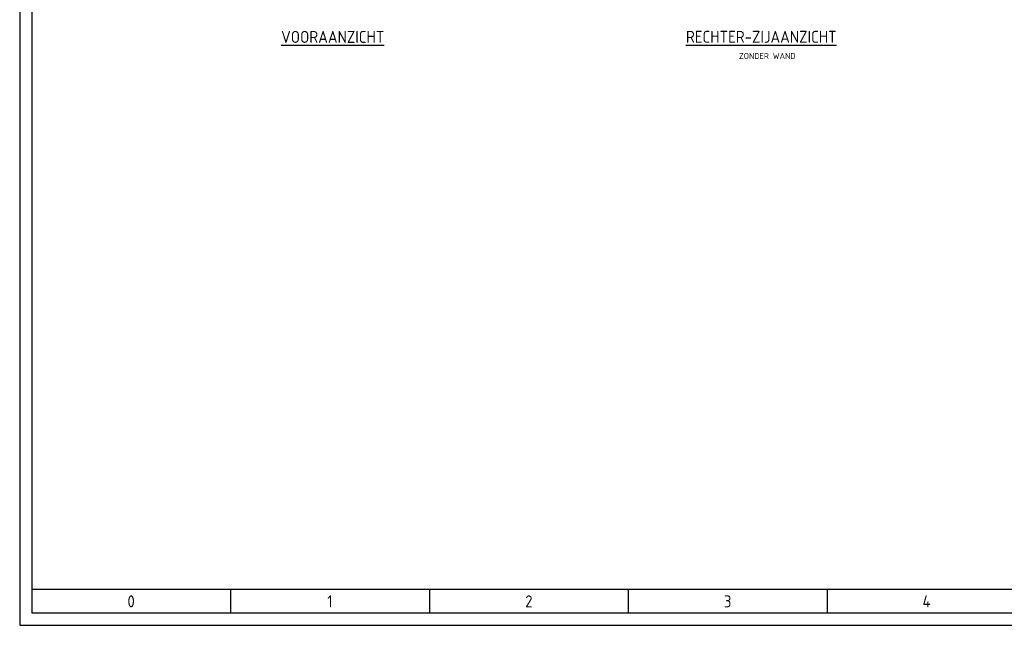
# Model space of a CAD drawing. Extents: x 0 to 4205, y 0 to 2970.
# Tile 1 of 14: x 0 to 2055, y 0 to 1263. Entities that reach past the tile are written whole.
import ezdxf
from ezdxf.enums import TextEntityAlignment as Align

# ---------------------------------------------------------------- set-up
doc = ezdxf.new("R2010")
doc.units = 0
doc.header["$LTSCALE"] = 15
doc.header["$MEASUREMENT"] = 0
for name, color, linetype in [('0-25', 7, 'CONTINUOUS'), ('0-35', 2, 'CONTINUOUS'), ('0-50', 3, 'CONTINUOUS'), ('B-25', 7, 'CONTINUOUS'), ('B-35', 2, 'CONTINUOUS'), ('KADER', 7, 'CONTINUOUS')]:
    doc.layers.add(name, color=color, linetype=linetype)
doc.styles.add('ISO', font='iso.shx')
doc.styles.get("Standard").update_dxf_attribs({"font": 'iso.shx'})

# ---------------------------------------------------------------- blocks, each defined once
blk = doc.blocks.new('KADER')
at = {"layer": '0-25'}
for p, q in [((0, 594), (0, 0)), ((0, 0), (841, 0))]:
    blk.add_line(p, q, dxfattribs=at)
at = {"layer": '0-50'}
for p, q in [((5, 589), (5, 5)), ((835, 15), (5, 15)), ((88, 15), (88, 5)), ((171, 15), (171, 5)), ((254, 15), (254, 5)), ((337, 15), (337, 5)), ((835, 5), (5, 5))]:
    blk.add_line(p, q, dxfattribs=at)
at = {"layer": '0-25', "style": 'ISO'}
for tag, p in [('Z', (792, 460)), ('Y', (820, 460))]:
    blk.add_attdef(tag, text='', height=2, dxfattribs=at).set_placement(p, align=Align.MIDDLE)
at = {"layer": '0-35'}
for s, p in [('0', (46.5, 10)), ('1', (129.5, 10)), ('2', (212.5, 10)), ('3', (295.5, 10)), ('4', (378.5, 10))]:
    blk.add_text(s, height=5, dxfattribs=at).set_placement(p, align=Align.MIDDLE)
at = {"layer": '0-35', "style": 'ISO'}
for tag, p in [('B', (665, 555)), ('C', (665, 545)), ('R', (720, 511.25)), ('FORM', (812.81, 510.9)), ('S', (810.34, 488.57))]:
    blk.add_attdef(tag, text='', height=3.5, dxfattribs=at).set_placement(p, align=Align.MIDDLE_LEFT)
for tag, p in [('RNR', (817.22, 532.95)), ('X', (819.41, 500.33)), ('W', (680, 489.25))]:
    blk.add_attdef(tag, text='', height=3.5, dxfattribs=at).set_placement(p, align=Align.MIDDLE)
at = {"layer": '0-50', "style": 'ISO'}
for tag, p in [('M', (706, 491.5)), ('O', (731.5, 491.5))]:
    blk.add_attdef(tag, text='', height=5, dxfattribs=at).set_placement(p, align=Align.MIDDLE)
blk.add_attdef('Q', text='', height=5, dxfattribs=at).set_placement((750, 491.5), align=Align.MIDDLE_LEFT)

msp = doc.modelspace()

# ---------------------------------------------------------------- block references
at = {"layer": 'KADER', "xscale": 5, "yscale": 5, "zscale": 5}
msp.add_blockref('KADER', (0.00068, 0.00044), dxfattribs=at)

# ---------------------------------------------------------------- texts
at = {"layer": 'B-25', "style": 'ISO'}
msp.add_text('ZONDER WAND', height=12.5, dxfattribs=at).set_placement((1560, 1187.66638), align=Align.MIDDLE)
at = {"layer": 'B-35', "linetype": 'Continuous', "style": 'ISO'}
for s, p in [('%%UVOORAANZICHT', (653.25, 1227.45)), ('%%uRECHTER-ZIJAANZICHT', (1547.5, 1227.66638))]:
    msp.add_text(s, height=25, dxfattribs=at).set_placement(p, align=Align.MIDDLE)

doc.saveas('drawing.dxf')
